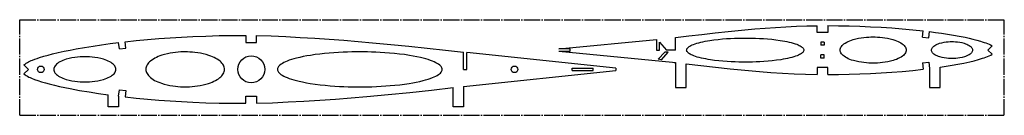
# Model space of a CAD drawing. Header units: millimetres. Extents: x 110 to 1040, y 471 to 561.
import ezdxf

# ---------------------------------------------------------------- set-up
doc = ezdxf.new("R2010")
doc.units = ezdxf.units.MM
doc.linetypes.add('SLD-Осевая', pattern=[19.05, 15.24, -1.27, 1.27, -1.27])
doc.linetypes.add('SLD-Сплошная', pattern=[0])

msp = doc.modelspace()

# ---------------------------------------------------------------- linework, layer by layer
at = {"color": 7, "linetype": 'SLD-Осевая'}
for p, q in [((110.46, 471.28), (110.46, 561.28)), ((110.46, 561.28), (1040.46, 561.28)), ((1040.46, 471.28), (1040.46, 561.28)), ((110.46, 471.28), (1040.46, 471.28))]:
    msp.add_line(p, q, dxfattribs=at)
at = {"color": 7, "linetype": 'SLD-Сплошная'}
for p, q in [((863.72, 549.28), (863.72, 555.64)), ((873.72, 549.28), (863.72, 549.28)), ((873.72, 555.71), (873.72, 549.28)), ((963.17, 544.8), (963.84, 550.76)), ((969.13, 544.13), (969.8, 550.05)), ((204.7, 533.8), (203.94, 539.75)), ((210.63, 534.52), (209.95, 540.46)), ((324.17, 546.53), (324.17, 539.78)), ((324.17, 539.78), (334.17, 539.78)), ((334.17, 539.78), (334.17, 546.44)), ((619.82, 533.71), (711.79, 542.72)), ((711.79, 542.72), (711.79, 532.7)), ((714.84, 532.7), (714.84, 540.06)), ((714.84, 540.06), (721.46, 532.7)), ((729.95, 532.7), (729.95, 544.57)), ((867.16, 540.29), (867.16, 537.18)), ((870.27, 540.29), (867.16, 540.29)), ((870.27, 540.29), (870.27, 537.18)), ((963.17, 544.8), (969.13, 544.13)), ((204.7, 533.8), (210.63, 534.52)), ((529.77, 514.54), (529.77, 530.64)), ((673.55, 515.53), (532.76, 530.37)), ((532.76, 514.54), (532.76, 530.37)), ((630.35, 533.71), (619.82, 533.71)), ((619.82, 531.7), (630.35, 531.7)), ((619.82, 531.7), (727.19, 521.18)), ((630.35, 531.7), (630.35, 533.71)), ((711.79, 532.7), (714.84, 532.7)), ((713.61, 523.98), (719.75, 530.81)), ((716.67, 523.64), (723.11, 530.81)), ((723.11, 530.81), (719.75, 530.81)), ((729.95, 532.7), (721.46, 532.7)), ((870.27, 537.18), (867.16, 537.18)), ((1025.01, 532.7), (1029.03, 536.71)), ((1025.01, 532.7), (1029.03, 528.7)), ((716.67, 523.64), (713.61, 523.98)), ((729.95, 520.84), (729.95, 497.3)), ((870.27, 528.23), (867.16, 528.23)), ((867.16, 525.12), (867.16, 528.23)), ((870.27, 525.12), (867.16, 525.12)), ((870.27, 525.12), (870.27, 528.23)), ((963.17, 520.61), (969.13, 521.28)), ((969.13, 521.28), (969.8, 515.36)), ((118.74, 514.54), (114.5, 518.79)), ((118.74, 514.54), (114.5, 510.28)), ((529.77, 514.54), (532.76, 514.54)), ((529.77, 498.44), (673.55, 513.55)), ((632.22, 513.53), (632.22, 515.53)), ((632.22, 515.53), (652.1, 515.53)), ((632.22, 513.53), (652.1, 513.53)), ((652.1, 513.53), (652.1, 515.53)), ((673.55, 515.53), (673.55, 513.55)), ((739.95, 497.3), (739.95, 519.65)), ((873.72, 516.13), (863.72, 516.13)), ((863.72, 516.13), (863.72, 509.77)), ((873.72, 509.7), (873.72, 516.13)), ((963.17, 520.61), (963.84, 514.65)), ((969.8, 515.36), (969.8, 497.3)), ((979.8, 497.3), (979.8, 516.67)), ((203.94, 489.32), (204.7, 495.27)), ((204.7, 495.27), (210.63, 494.55)), ((210.63, 494.55), (209.95, 488.62)), ((519.77, 479.12), (519.77, 497.3)), ((529.77, 498.44), (529.77, 479.12)), ((729.95, 497.3), (739.95, 497.3)), ((969.8, 497.3), (979.8, 497.3)), ((193.94, 479.12), (193.94, 490.59)), ((203.94, 489.32), (203.94, 479.12)), ((324.17, 482.54), (324.17, 489.3)), ((324.17, 489.3), (334.17, 489.3)), ((334.17, 489.3), (334.17, 482.64)), ((203.94, 479.12), (193.94, 479.12)), ((529.77, 479.12), (519.77, 479.12))]:
    msp.add_line(p, q, dxfattribs=at)
at = {"color": 7, "linetype": 'SLD-Сплошная', "flags": 128}
for points in [[(729.95, 544.57), (742.39, 546.05), (754.84, 547.5), (767.29, 548.9), (779.76, 550.22), (792.23, 551.45), (804.71, 552.57), (814.53, 553.35), (824.37, 554.03), (834.21, 554.61), (844.05, 555.08), (853.89, 555.43), (863.72, 555.64)], [(873.72, 555.71), (883.83, 555.65), (893.93, 555.47), (904.03, 555.17), (914.13, 554.75), (924.23, 554.2), (934.15, 553.54), (944.06, 552.75), (953.95, 551.82), (963.84, 550.76)], [(969.8, 550.05), (975.44, 549.33), (981.08, 548.56), (986.71, 547.74), (992.34, 546.85), (997.94, 545.87), (1003.53, 544.76), (1007.2, 543.95), (1010.85, 543.06), (1014.48, 542.09), (1018.08, 541.02), (1019.69, 540.51), (1021.29, 539.98), (1022.88, 539.42), (1024.47, 538.84), (1026.04, 538.22), (1027.57, 537.53), (1029.03, 536.71)], [(114.5, 518.79), (115.57, 519.53), (116.63, 520.29), (117.71, 521.02), (118.82, 521.68), (119.99, 522.24), (121.2, 522.73), (122.41, 523.19), (124.64, 524.04), (126.87, 524.85), (129.13, 525.61), (133.2, 526.84), (137.29, 527.96), (141.41, 529.01), (146.94, 530.3), (152.5, 531.51), (158.07, 532.65), (163.67, 533.72), (171.68, 535.14), (179.73, 536.44), (187.79, 537.64), (195.86, 538.74), (203.94, 539.75)], [(209.95, 540.46), (220.58, 541.6), (231.22, 542.62), (241.87, 543.51), (252.52, 544.28), (263.18, 544.93), (273.84, 545.46), (286.41, 545.95), (298.99, 546.29), (311.58, 546.48), (324.17, 546.53)], [(334.17, 546.44), (347.98, 545.98), (361.75, 545.39), (375.49, 544.69), (389.2, 543.87), (402.88, 542.94), (416.54, 541.92), (430.2, 540.81), (443.84, 539.61), (460.99, 538), (478.15, 536.29), (495.32, 534.48), (512.53, 532.59), (529.77, 530.64)], [(795.38, 544.07), (798.57, 544.06), (801.93, 544), (805.46, 543.9), (809.14, 543.73), (812.96, 543.51), (816.82, 543.22), (820.76, 542.85), (824.73, 542.39), (828.68, 541.84), (830.89, 541.49), (833.06, 541.11), (835.18, 540.69), (837.23, 540.24), (839.2, 539.76), (841.06, 539.24), (842.82, 538.7), (844.44, 538.12), (845.64, 537.64), (846.73, 537.15), (847.72, 536.64), (848.59, 536.11), (849.34, 535.58), (849.97, 535.03), (850.46, 534.48), (850.83, 533.92), (851.05, 533.35), (851.14, 532.78), (851.09, 532.21), (850.91, 531.65), (850.58, 531.09), (850.12, 530.53), (849.54, 529.98), (848.82, 529.44), (847.99, 528.92), (847.04, 528.4), (845.98, 527.9), (844.82, 527.42), (843.23, 526.84), (841.52, 526.29), (839.69, 525.77), (837.75, 525.29), (835.74, 524.83), (833.65, 524.41), (831.5, 524.01), (829.32, 523.65), (825.34, 523.09), (821.33, 522.61), (817.35, 522.23), (813.45, 521.93), (809.65, 521.69), (806.05, 521.53), (802.6, 521.42), (799.31, 521.35), (796.18, 521.33), (793, 521.35), (789.64, 521.4), (786.11, 521.51), (782.43, 521.67), (778.6, 521.89), (774.74, 522.19), (770.81, 522.56), (766.84, 523.01), (762.89, 523.56), (760.68, 523.91), (758.51, 524.3), (756.39, 524.71), (754.34, 525.16), (752.37, 525.65), (750.5, 526.16), (748.75, 526.71), (747.13, 527.28), (745.93, 527.76), (744.84, 528.25), (743.85, 528.76), (742.98, 529.29), (742.23, 529.82), (741.6, 530.37), (741.1, 530.93), (740.74, 531.49), (740.51, 532.05), (740.43, 532.62), (740.47, 533.19), (740.66, 533.75), (740.98, 534.32), (741.44, 534.87), (742.03, 535.42), (742.74, 535.96), (743.58, 536.49), (744.53, 537), (745.59, 537.5), (746.75, 537.98), (748.33, 538.56), (750.05, 539.11), (751.88, 539.63), (753.81, 540.12), (755.83, 540.57), (757.92, 541), (760.06, 541.39), (762.25, 541.75), (766.23, 542.32), (770.24, 542.79), (774.22, 543.17), (778.12, 543.48), (781.92, 543.71), (785.51, 543.87), (788.96, 543.98), (792.26, 544.05), (795.38, 544.07)], [(916.53, 545.05), (918.54, 545.03), (920.67, 544.95), (922.92, 544.8), (925.27, 544.57), (927.71, 544.25), (930.22, 543.82), (932.75, 543.28), (935.27, 542.6), (936.92, 542.08), (938.53, 541.5), (940.07, 540.85), (941.53, 540.14), (942.88, 539.37), (944.11, 538.55), (945.05, 537.8), (945.86, 537.01), (946.55, 536.19), (947.09, 535.35), (947.49, 534.49), (947.73, 533.62), (947.82, 532.74), (947.74, 531.86), (947.51, 530.98), (947.12, 530.12), (946.59, 529.28), (945.91, 528.46), (945.1, 527.67), (944.18, 526.92), (942.96, 526.09), (941.62, 525.32), (940.17, 524.61), (938.63, 523.96), (937.03, 523.37), (935.38, 522.84), (932.87, 522.17), (930.34, 521.62), (927.84, 521.19), (925.4, 520.86), (923.06, 520.62), (920.81, 520.47), (918.68, 520.38), (916.67, 520.35), (914.65, 520.38), (912.52, 520.46), (910.27, 520.61), (907.92, 520.84), (905.48, 521.16), (902.98, 521.59), (900.44, 522.13), (897.92, 522.8), (896.27, 523.33), (894.66, 523.91), (893.12, 524.56), (891.66, 525.27), (890.31, 526.04), (889.08, 526.86), (888.14, 527.61), (887.33, 528.4), (886.64, 529.21), (886.1, 530.06), (885.7, 530.92), (885.46, 531.79), (885.37, 532.67), (885.45, 533.55), (885.68, 534.43), (886.07, 535.29), (886.6, 536.13), (887.28, 536.95), (888.09, 537.73), (889.01, 538.49), (890.23, 539.32), (891.58, 540.09), (893.03, 540.8), (894.56, 541.45), (896.16, 542.04), (897.81, 542.56), (900.32, 543.24), (902.85, 543.79), (905.35, 544.22), (907.79, 544.55), (910.14, 544.79), (912.38, 544.94), (914.51, 545.03), (916.53, 545.05)], [(990.94, 540.7), (992.62, 540.67), (994.43, 540.58), (996.36, 540.39), (998.39, 540.1), (1000.47, 539.69), (1002.57, 539.13), (1003.79, 538.72), (1004.98, 538.25), (1006.1, 537.73), (1007.13, 537.15), (1008.06, 536.51), (1008.74, 535.94), (1009.31, 535.34), (1009.77, 534.72), (1010.1, 534.08), (1010.31, 533.42), (1010.39, 532.75), (1010.33, 532.09), (1010.14, 531.43), (1009.82, 530.78), (1009.37, 530.16), (1008.82, 529.56), (1008.16, 528.99), (1007.25, 528.34), (1006.23, 527.76), (1005.12, 527.23), (1003.95, 526.75), (1002.73, 526.34), (1000.66, 525.77), (998.58, 525.35), (996.56, 525.05), (994.64, 524.85), (992.83, 524.75), (991.15, 524.71), (989.47, 524.74), (987.66, 524.84), (985.73, 525.02), (983.71, 525.31), (981.62, 525.73), (979.53, 526.28), (978.3, 526.69), (977.11, 527.16), (975.99, 527.69), (974.96, 528.27), (974.03, 528.9), (973.36, 529.47), (972.79, 530.07), (972.33, 530.69), (971.99, 531.34), (971.78, 532), (971.71, 532.66), (971.77, 533.33), (971.96, 533.98), (972.28, 534.63), (972.72, 535.26), (973.27, 535.86), (973.93, 536.43), (974.84, 537.07), (975.86, 537.66), (976.97, 538.19), (978.14, 538.66), (979.36, 539.07), (981.44, 539.64), (983.51, 540.07), (985.53, 540.37), (987.46, 540.56), (989.26, 540.67), (990.94, 540.7)], [(266.99, 530.99), (264.85, 530.97), (262.6, 530.89), (260.23, 530.73), (257.76, 530.5), (255.2, 530.17), (252.61, 529.74), (249.97, 529.21), (247.31, 528.54), (244.66, 527.75), (242.97, 527.16), (241.32, 526.51), (239.72, 525.8), (238.18, 525.02), (236.72, 524.19), (235.36, 523.3), (234.11, 522.35), (233.12, 521.48), (232.24, 520.57), (231.48, 519.63), (230.84, 518.66), (230.33, 517.67), (229.96, 516.66), (229.74, 515.64), (229.65, 514.61), (229.71, 513.58), (229.92, 512.56), (230.26, 511.55), (230.75, 510.56), (231.36, 509.58), (232.1, 508.64), (232.96, 507.73), (233.93, 506.85), (235.16, 505.9), (236.5, 505), (237.93, 504.16), (239.45, 503.38), (241.04, 502.66), (242.68, 502), (244.36, 501.4), (247.03, 500.58), (249.72, 499.9), (252.4, 499.35), (255.02, 498.91), (257.57, 498.58), (259.98, 498.34), (262.3, 498.18), (264.51, 498.09), (266.61, 498.06), (268.74, 498.08), (271, 498.16), (273.37, 498.32), (275.84, 498.55), (278.4, 498.88), (280.99, 499.31), (283.63, 499.84), (286.29, 500.51), (288.93, 501.3), (290.62, 501.89), (292.28, 502.54), (293.88, 503.25), (295.42, 504.03), (296.88, 504.86), (298.24, 505.75), (299.48, 506.7), (300.47, 507.57), (301.35, 508.48), (302.12, 509.42), (302.76, 510.39), (303.26, 511.38), (303.63, 512.39), (303.86, 513.41), (303.95, 514.44), (303.89, 515.47), (303.68, 516.49), (303.33, 517.5), (302.85, 518.49), (302.23, 519.46), (301.49, 520.41), (300.63, 521.32), (299.67, 522.2), (298.44, 523.15), (297.1, 524.05), (295.66, 524.89), (294.14, 525.67), (292.56, 526.39), (290.92, 527.05), (289.24, 527.65), (286.57, 528.47), (283.87, 529.15), (281.2, 529.7), (278.58, 530.14), (276.03, 530.47), (273.61, 530.71), (271.3, 530.87), (269.09, 530.96), (266.99, 530.99)], [(431.85, 531.01), (428.14, 530.99), (424.25, 530.93), (420.2, 530.83), (416, 530.67), (411.65, 530.45), (407.16, 530.17), (402.84, 529.84), (398.44, 529.43), (394, 528.95), (389.55, 528.38), (385.13, 527.73), (381.67, 527.15), (378.28, 526.51), (375, 525.81), (371.84, 525.06), (369.47, 524.42), (367.22, 523.75), (365.09, 523.05), (363.11, 522.31), (361.45, 521.62), (359.93, 520.9), (358.56, 520.15), (357.35, 519.39), (356.32, 518.61), (355.59, 517.95), (354.98, 517.28), (354.51, 516.61), (354.17, 515.93), (353.96, 515.24), (353.88, 514.56), (353.94, 513.87), (354.14, 513.18), (354.47, 512.5), (354.93, 511.83), (355.52, 511.16), (356.24, 510.5), (357.26, 509.72), (358.45, 508.95), (359.81, 508.21), (361.31, 507.49), (362.96, 506.79), (364.96, 506.04), (367.12, 505.32), (369.4, 504.64), (371.81, 503.99), (374.32, 503.38), (377.73, 502.64), (381.26, 501.96), (384.88, 501.35), (389.55, 500.66), (394.26, 500.06), (398.96, 499.56), (403.6, 499.14), (408.15, 498.8), (412.59, 498.53), (416.66, 498.34), (420.59, 498.2), (424.38, 498.1), (428.03, 498.05), (431.53, 498.03), (435.25, 498.05), (439.13, 498.1), (443.18, 498.21), (447.38, 498.37), (451.74, 498.59), (456.22, 498.87), (460.54, 499.2), (464.94, 499.61), (469.38, 500.09), (473.83, 500.66), (478.25, 501.31), (481.71, 501.89), (485.1, 502.53), (488.39, 503.22), (491.54, 503.98), (493.91, 504.62), (496.16, 505.29), (498.29, 505.99), (500.27, 506.73), (501.93, 507.42), (503.45, 508.14), (504.82, 508.89), (506.03, 509.65), (507.06, 510.43), (507.79, 511.09), (508.4, 511.75), (508.87, 512.43), (509.21, 513.11), (509.42, 513.8), (509.5, 514.48), (509.44, 515.17), (509.24, 515.86), (508.91, 516.54), (508.45, 517.21), (507.86, 517.88), (507.14, 518.54), (506.12, 519.32), (504.93, 520.09), (503.57, 520.83), (502.07, 521.55), (500.42, 522.25), (498.42, 523), (496.26, 523.72), (493.98, 524.4), (491.57, 525.05), (489.06, 525.66), (485.65, 526.4), (482.12, 527.08), (478.5, 527.69), (473.83, 528.38), (469.12, 528.98), (464.43, 529.48), (459.78, 529.9), (455.23, 530.24), (450.79, 530.51), (446.73, 530.7), (442.79, 530.84), (439, 530.94), (435.35, 530.99), (431.85, 531.01)], [(172.03, 526.37), (169.86, 526.34), (167.54, 526.23), (165.08, 526.03), (162.5, 525.73), (159.83, 525.3), (157.11, 524.73), (154.4, 524), (152.84, 523.5), (151.34, 522.94), (149.89, 522.32), (148.52, 521.64), (147.25, 520.9), (146.09, 520.11), (145.22, 519.39), (144.45, 518.63), (143.81, 517.85), (143.3, 517.04), (142.93, 516.22), (142.71, 515.38), (142.63, 514.54), (142.7, 513.69), (142.93, 512.85), (143.29, 512.03), (143.8, 511.22), (144.44, 510.44), (145.2, 509.68), (146.08, 508.96), (147.23, 508.17), (148.5, 507.43), (149.87, 506.75), (151.31, 506.13), (152.82, 505.56), (154.37, 505.06), (157.08, 504.33), (159.8, 503.76), (162.47, 503.33), (165.05, 503.03), (167.51, 502.83), (169.83, 502.72), (172, 502.69), (174.17, 502.72), (176.49, 502.83), (178.95, 503.02), (181.53, 503.32), (184.2, 503.75), (186.92, 504.32), (189.63, 505.05), (191.19, 505.55), (192.7, 506.11), (194.15, 506.74), (195.51, 507.42), (196.79, 508.16), (197.94, 508.95), (198.81, 509.67), (199.58, 510.42), (200.22, 511.21), (200.73, 512.01), (201.1, 512.84), (201.33, 513.68), (201.4, 514.52), (201.33, 515.36), (201.11, 516.2), (200.74, 517.03), (200.23, 517.84), (199.59, 518.62), (198.83, 519.37), (197.95, 520.09), (196.8, 520.89), (195.53, 521.63), (194.17, 522.31), (192.72, 522.93), (191.21, 523.49), (189.66, 524), (186.95, 524.72), (184.23, 525.3), (181.56, 525.73), (178.98, 526.03), (176.53, 526.23), (174.21, 526.33), (172.03, 526.37)], [(727.19, 521.18), (728.74, 520.99), (729.95, 520.84)], [(979.8, 516.67), (985.44, 517.48), (991.07, 518.35), (996.69, 519.31), (1002.29, 520.39), (1007.86, 521.61), (1011.92, 522.63), (1015.95, 523.74), (1019.94, 524.98), (1021.5, 525.5), (1023.05, 526.05), (1024.59, 526.61), (1026.12, 527.22), (1027.61, 527.9), (1029.03, 528.7)], [(739.95, 519.65), (753.77, 518.03), (767.59, 516.48), (781.42, 515.01), (795.27, 513.67), (809.13, 512.48), (820.04, 511.67), (830.96, 510.98), (841.88, 510.42), (852.8, 510.02), (863.72, 509.77)], [(873.72, 509.7), (883.83, 509.76), (893.93, 509.94), (904.03, 510.24), (914.13, 510.66), (924.23, 511.21), (934.15, 511.87), (944.06, 512.66), (953.95, 513.59), (963.84, 514.65)], [(114.5, 510.28), (115.61, 509.51), (116.72, 508.73), (117.84, 507.97), (119, 507.3), (120.23, 506.74), (121.49, 506.24), (124.46, 505.1), (127.45, 504.02), (131.06, 502.87), (134.7, 501.81), (138.35, 500.84), (143.27, 499.62), (148.21, 498.49), (153.16, 497.42), (158.13, 496.41), (167.04, 494.74), (175.98, 493.22), (184.95, 491.84), (193.94, 490.59)], [(334.17, 482.64), (349.15, 483.14), (364.08, 483.79), (378.97, 484.59), (393.83, 485.51), (408.66, 486.55), (423.47, 487.7), (438.27, 488.96), (458.62, 490.84), (478.97, 492.87), (499.35, 495.03), (519.77, 497.3)], [(209.95, 488.62), (220.58, 487.47), (231.22, 486.46), (241.87, 485.56), (252.52, 484.79), (263.18, 484.14), (273.84, 483.61), (286.41, 483.12), (298.99, 482.79), (311.58, 482.59), (324.17, 482.54)]]:
    msp.add_lwpolyline(points, dxfattribs=at)
at = {"color": 7, "linetype": 'SLD-Сплошная'}
for centre, radius in [((329.17, 514.53), 12.75), ((130.51, 514.53), 3.1), ((577.86, 514.53), 3.1)]:
    msp.add_circle(centre, radius, dxfattribs=at)

doc.saveas('drawing.dxf')
